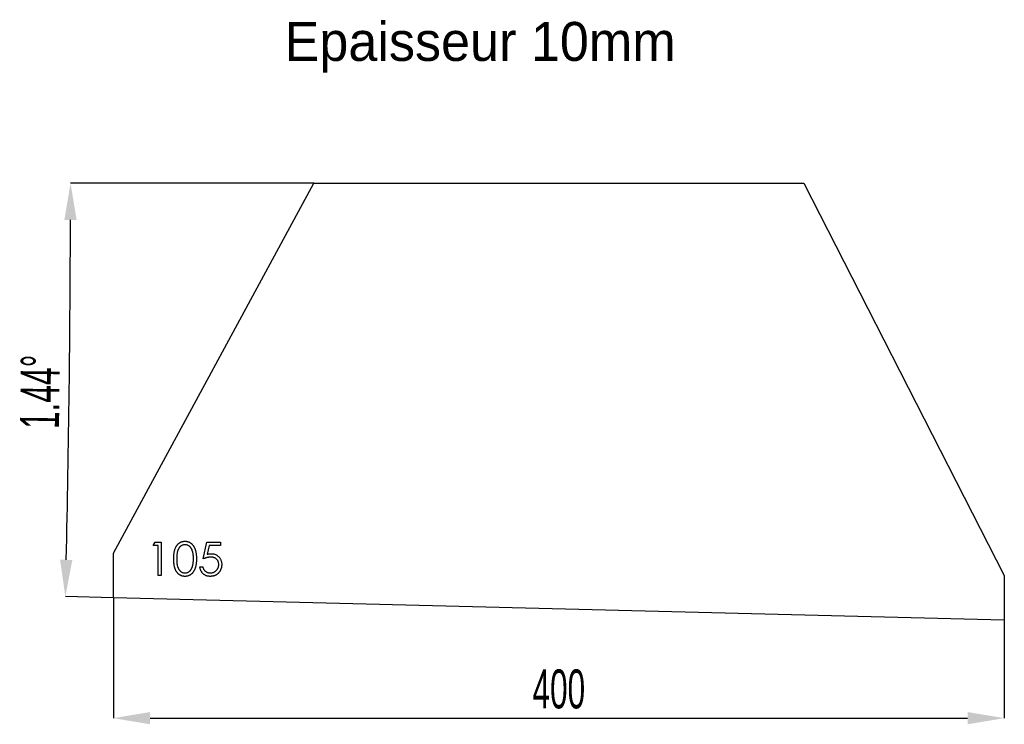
# Model space of a CAD drawing. Header units: millimetres. Extents: x 441 to 883, y 682 to 998.
import ezdxf

# ---------------------------------------------------------------- set-up
doc = ezdxf.new("R2010")
doc.units = ezdxf.units.MM
doc.header["$LTSCALE"] = 5
doc.header["$PDSIZE"] = -1
doc.styles.add('SLDTEXTSTYLE1', font='TXT', dxfattribs={"width": 0.605})
doc.dimstyles.new('SLDDIMSTYLE0', dxfattribs={"dimtxt": 17.5, "dimasz": 16.51, "dimexe": 0, "dimexo": 0.0625, "dimgap": 4.375, "dimtad": 1, "dimlfac": 0.4, "dimrnd": 1e-09, "dimzin": 12, "dimdsep": 46, "dimtxsty": 'SLDTEXTSTYLE1', "dimsah": 1, "dimcen": 0.09, "dimadec": 0, "dimazin": 3, "dimtfac": 1, "dimtofl": 0, "dimtmove": 0, "dimatfit": 3, "dimfxl": 1, "dimfrac": 2, "dimtolj": 1, "dimtzin": 12, "dimarcsym": 0})
doc.dimstyles.new('SLDDIMSTYLE1', dxfattribs={"dimtxt": 17.5, "dimasz": 16.51, "dimexe": 0, "dimexo": 0.0625, "dimgap": 4.375, "dimtad": 1, "dimdec": 4, "dimlfac": 2, "dimzin": 12, "dimdsep": 46, "dimtxsty": 'SLDTEXTSTYLE1', "dimsah": 1, "dimcen": 0.09, "dimazin": 3, "dimtfac": 1, "dimtofl": 0, "dimtmove": 0, "dimatfit": 3, "dimfxl": 1, "dimfrac": 2, "dimtolj": 1, "dimtzin": 12, "dimarcsym": 0})

# ---------------------------------------------------------------- blocks, each defined once
blk = doc.blocks.new('_D')
at = {"color": 0, "linetype": 'Continuous', "lineweight": -2, "transparency": 16777216}
for p, q in [((482.62, 738.32), (482.62, 684.33)), ((882.62, 728.27), (882.62, 684.33)), ((499.13, 684.33), (866.11, 684.33))]:
    blk.add_line(p, q, dxfattribs=at)
at = {"color": 0, "linetype": 'Continuous', "transparency": 16777216}
for points in [[(499.13, 687.09), (499.13, 681.58), (482.62, 684.33)], [(866.11, 687.09), (866.11, 681.58), (882.62, 684.33)]]:
    blk.add_solid(points, dxfattribs=at)
at = {"layer": 'Defpoints', "color": 0, "linetype": 'Continuous', "transparency": 16777216}
for p in [(482.62, 738.38), (882.62, 728.33), (882.62, 684.33)]:
    blk.add_point(p, dxfattribs=at)
at = {"color": 0, "linetype": 'Continuous', "lineweight": 18, "transparency": 16777216, "insert": (682.62, 706.21), "char_height": 17.5, "attachment_point": 2, "style": 'SLDTEXTSTYLE1'}
blk.add_mtext('\\A1;400', dxfattribs=at)
blk = doc.blocks.new('_D_1')
at = {"color": 0, "linetype": 'Continuous', "lineweight": -2, "transparency": 16777216}
for p, q in [((572.56, 924.56), (463.4, 924.56)), ((482.56, 738.39), (461.07, 738.93))]:
    blk.add_line(p, q, dxfattribs=at)
blk.add_arc((-6927.26, 924.56), 7390.65, 358.688704, 359.872007, dxfattribs=at)
at = {"color": 0, "linetype": 'Continuous', "transparency": 16777216}
for points in [[(460.63, 908.06), (466.13, 908.05), (463.4, 924.56)], [(464.21, 755.37), (458.71, 755.5), (461.07, 738.93)]]:
    blk.add_solid(points, dxfattribs=at)
at = {"layer": 'Defpoints', "color": 0, "linetype": 'Continuous', "transparency": 16777216}
for p in [(572.62, 924.56), (792.62, 924.56), (462.36, 800.8), (482.62, 738.38), (882.62, 728.33)]:
    blk.add_point(p, dxfattribs=at)
at = {"color": 0, "linetype": 'Continuous', "lineweight": 18, "transparency": 16777216, "insert": (440.72, 814.37), "char_height": 17.5, "attachment_point": 1, "rotation": 89.2804, "style": 'SLDTEXTSTYLE1'}
blk.add_mtext('\\A1;1.44°', dxfattribs=at)

msp = doc.modelspace()

# ---------------------------------------------------------------- linework, layer by layer
at = {"color": 7, "linetype": 'Continuous', "lineweight": 25}
for p, q in [((482.618724, 758.384679), (572.618724, 924.562427)), ((572.618724, 924.562427), (792.618724, 924.562427)), ((792.618724, 924.562427), (882.618724, 748.334427)), ((482.618724, 738.384679), (482.618724, 758.384679)), ((882.618724, 748.334427), (882.618724, 728.334427)), ((882.618724, 728.334427), (482.618724, 738.384679))]:
    msp.add_line(p, q, dxfattribs=at)
at = {"color": 1, "linetype": 'Continuous', "lineweight": 25}
for p, q in [((500.503339, 761.846217), (501.383748, 763.384679)), ((502.811031, 761.846217), (500.503339, 761.846217)), ((501.383748, 763.384679), (504.157185, 763.384679)), ((502.811031, 748.384679), (502.811031, 761.846217)), ((504.157185, 763.384679), (504.157185, 748.384679)), ((523.003339, 755.884679), (524.541801, 763.384679)), ((524.541801, 763.384679), (530.695647, 763.384679)), ((525.593483, 761.846217), (524.78519, 757.900905)), ((530.695647, 761.846217), (525.593483, 761.846217)), ((530.695647, 763.384679), (530.695647, 761.846217)), ((521.464877, 752.230832), (522.811031, 752.230832)), ((504.157185, 748.384679), (502.811031, 748.384679))]:
    msp.add_line(p, q, dxfattribs=at)
for points, knots in [([(509.734108, 755.878669), (509.735514, 756.119086), (509.738245, 756.586101), (509.768624, 757.266606), (509.81909, 757.905007), (509.88825, 758.501335), (509.972412, 759.055742), (510.084765, 759.566748), (510.212533, 760.036719), (510.360617, 760.467183), (510.527702, 760.863949), (510.70958, 761.234327), (510.91337, 761.577848), (511.127771, 761.899671), (511.360619, 762.196205), (511.609458, 762.466888), (511.876757, 762.711884), (512.157228, 762.934109), (512.452645, 763.127695), (512.7539, 763.302129), (513.066309, 763.445297), (513.387024, 763.562936), (513.715111, 763.657197), (514.051927, 763.722472), (514.397552, 763.763383), (514.630827, 763.767305), (514.749132, 763.769294)], [0, 0, 0, 0, 0.0685990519, 0.133254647, 0.1943251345, 0.2512954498, 0.3045331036, 0.3542577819, 0.4005064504, 0.4434393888, 0.4840461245, 0.5232860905, 0.5610786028, 0.5979388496, 0.6335593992, 0.6685506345, 0.7027341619, 0.736926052, 0.7705360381, 0.8034336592, 0.8361707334, 0.8684517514, 0.9008401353, 0.9334622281, 0.9662553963, 1, 1, 1, 1]), ([(514.794204, 762.230832), (514.628295, 762.222137), (514.296174, 762.204732), (513.805788, 762.081591), (513.335984, 761.868272), (512.964102, 761.631141), (512.678103, 761.40758), (512.476149, 761.213171), (512.287342, 760.999338), (512.109649, 760.768062), (511.946222, 760.517272), (511.800249, 760.245748), (511.664427, 759.956017), (511.539712, 759.644731), (511.431458, 759.303127), (511.3347, 758.928411), (511.25886, 758.513296), (511.192678, 758.061393), (511.142219, 757.571133), (511.107813, 757.042903), (511.081721, 756.476883), (511.080758, 756.086034), (511.080262, 755.884679)], [0, 0, 0, 0, 0.0603982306, 0.1209064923, 0.1827897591, 0.2475502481, 0.2810447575, 0.3148397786, 0.3494612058, 0.3848427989, 0.4209593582, 0.4583357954, 0.4970067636, 0.5374418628, 0.5803510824, 0.6274137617, 0.678274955, 0.7339320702, 0.7937070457, 0.857686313, 0.9266837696, 1, 1, 1, 1]), ([(514.749132, 763.769294), (514.868427, 763.767203), (515.105667, 763.763046), (515.456412, 763.723086), (515.799053, 763.656781), (516.132131, 763.562834), (516.458381, 763.446281), (516.775251, 763.300194), (517.08471, 763.130141), (517.38184, 762.930325), (517.669903, 762.707543), (517.941822, 762.455703), (518.197624, 762.177348), (518.440518, 761.875454), (518.663614, 761.544232), (518.876071, 761.189443), (519.066237, 760.804882), (519.249386, 760.396966), (519.407473, 759.954407), (519.550043, 759.479701), (519.665238, 758.96724), (519.761192, 758.419714), (519.835527, 757.83511), (519.889667, 757.214683), (519.918266, 756.558024), (519.923652, 756.109062), (519.926416, 755.878669)], [0, 0, 0, 0, 0.0337881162, 0.0671939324, 0.0998624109, 0.1325666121, 0.1651511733, 0.1979131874, 0.2313190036, 0.2650832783, 0.2992553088, 0.3343985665, 0.3699428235, 0.4062835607, 0.4440638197, 0.4829977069, 0.5233544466, 0.5655365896, 0.6096129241, 0.6563908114, 0.7058854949, 0.7583245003, 0.8138317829, 0.872794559, 0.9347222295, 1, 1, 1, 1]), ([(518.580262, 755.884679), (518.578377, 756.064993), (518.574689, 756.417772), (518.55046, 756.933886), (518.511525, 757.424941), (518.458828, 757.89138), (518.386486, 758.332374), (518.29961, 758.748555), (518.197758, 759.139809), (518.080931, 759.507146), (517.949268, 759.849245), (517.80382, 760.166852), (517.648608, 760.461649), (517.479992, 760.732792), (517.300012, 760.981503), (517.103908, 761.202794), (516.899461, 761.403524), (516.613102, 761.632649), (516.238212, 761.866271), (515.771731, 762.081267), (515.286285, 762.204731), (514.958113, 762.222138), (514.794204, 762.230832)], [0, 0, 0, 0, 0.0656834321, 0.1285067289, 0.1881673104, 0.2451002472, 0.2994443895, 0.3508944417, 0.3999212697, 0.4466529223, 0.4912372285, 0.5333604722, 0.5738382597, 0.6125131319, 0.6495852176, 0.685521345, 0.7200962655, 0.7538292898, 0.8189192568, 0.8804893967, 0.9403093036, 1, 1, 1, 1]), ([(526.308627, 756.653909), (526.191351, 756.651506), (525.951268, 756.646585), (525.58214, 756.607859), (525.19593, 756.548282), (524.791139, 756.462414), (524.368877, 756.3549), (523.928443, 756.220629), (523.469824, 756.065966), (523.161142, 755.946005), (523.003339, 755.884679)], [0, 0, 0, 0, 0.1030798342, 0.2110204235, 0.3259632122, 0.4464998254, 0.5746344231, 0.7088998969, 0.8511860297, 1, 1, 1, 1]), ([(524.78519, 757.900905), (524.944001, 757.944749), (525.251672, 758.029689), (525.705786, 758.124), (526.136895, 758.180852), (526.416647, 758.188615), (526.552017, 758.192371)], [0, 0, 0, 0, 0.27506836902, 0.53290146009, 0.77397345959, 1, 1, 1, 1]), ([(529.926416, 753.342611), (529.924048, 753.463008), (529.919412, 753.698804), (529.867886, 754.042257), (529.795707, 754.369589), (529.684885, 754.67787), (529.547956, 754.971617), (529.374234, 755.244541), (529.175652, 755.503654), (528.943058, 755.738431), (528.689423, 755.956581), (528.408861, 756.142276), (528.107771, 756.298568), (527.789638, 756.433426), (527.446933, 756.530287), (527.086433, 756.603007), (526.704247, 756.645073), (526.442944, 756.650909), (526.308627, 756.653909)], [0, 0, 0, 0, 0.0653579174, 0.1280021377, 0.1883273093, 0.2471890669, 0.3056089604, 0.364041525, 0.4226031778, 0.4826355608, 0.5432545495, 0.6040783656, 0.6649313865, 0.7273862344, 0.7914467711, 0.8580412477, 0.927029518, 1, 1, 1, 1]), ([(526.552017, 758.192371), (526.719518, 758.188745), (527.048867, 758.181614), (527.530757, 758.113177), (527.990725, 758.005385), (528.427986, 757.855047), (528.843482, 757.661563), (529.234893, 757.423001), (529.604436, 757.141011), (529.947227, 756.818315), (530.257725, 756.462725), (530.531802, 756.081644), (530.759745, 755.674725), (530.947278, 755.243767), (531.096067, 754.789494), (531.19537, 754.308542), (531.261419, 753.80518), (531.268804, 753.46102), (531.27257, 753.28552)], [0, 0, 0, 0, 0.06579830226, 0.12937590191, 0.19086695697, 0.25124539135, 0.3107708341, 0.37065446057, 0.43104316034, 0.49314732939, 0.55536119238, 0.61631563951, 0.67730185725, 0.73829696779, 0.80079042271, 0.86479678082, 0.93105508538, 1, 1, 1, 1]), ([(514.749132, 748.000063), (514.630832, 748.002072), (514.397566, 748.006032), (514.051872, 748.046665), (513.715582, 748.112925), (513.388023, 748.202906), (513.068527, 748.317266), (512.760222, 748.462727), (512.459036, 748.63144), (512.166345, 748.823383), (511.887726, 749.043344), (511.621584, 749.286614), (511.374637, 749.559295), (511.144707, 749.857023), (510.926516, 750.177271), (510.724724, 750.523194), (510.543201, 750.897042), (510.372371, 751.295999), (510.221784, 751.729627), (510.089772, 752.202104), (509.97972, 752.716042), (509.891217, 753.269918), (509.818254, 753.864143), (509.768863, 754.499767), (509.738221, 755.176238), (509.735504, 755.640253), (509.734108, 755.878669)], [0, 0, 0, 0, 0.0337892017, 0.0666257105, 0.0992909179, 0.131644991, 0.1636017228, 0.1961224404, 0.228922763, 0.2621805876, 0.2960158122, 0.3302445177, 0.3650886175, 0.4009817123, 0.4376535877, 0.4757430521, 0.5152914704, 0.5563268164, 0.599680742, 0.6463429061, 0.6964129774, 0.7497662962, 0.8065615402, 0.8674274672, 0.9318826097, 1, 1, 1, 1]), ([(511.080262, 755.884679), (511.080774, 755.684327), (511.081768, 755.295484), (511.107723, 754.730441), (511.143081, 754.203426), (511.188686, 753.713768), (511.256413, 753.263125), (511.3323, 752.848398), (511.424648, 752.471781), (511.533914, 752.130691), (511.658362, 751.819334), (511.794262, 751.52963), (511.940175, 751.258067), (512.10376, 751.007403), (512.281305, 750.775143), (512.473103, 750.561955), (512.678815, 750.368769), (512.963588, 750.139535), (513.33769, 749.89985), (513.811462, 749.693702), (514.298497, 749.563314), (514.62916, 749.546778), (514.794204, 749.538525)], [0, 0, 0, 0, 0.0729558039, 0.1415928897, 0.2059398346, 0.2653185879, 0.3206180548, 0.3718406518, 0.4188169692, 0.4617287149, 0.5021661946, 0.5408394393, 0.5782180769, 0.6143367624, 0.6497204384, 0.6845870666, 0.7186487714, 0.7523728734, 0.8176405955, 0.8797142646, 0.9399616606, 1, 1, 1, 1]), ([(519.926416, 755.878669), (519.92362, 755.649282), (519.918172, 755.20233), (519.890025, 754.548614), (519.834321, 753.931521), (519.765423, 753.349334), (519.667279, 752.805508), (519.555707, 752.294874), (519.417035, 751.821837), (519.261102, 751.381613), (519.081928, 750.975695), (518.890081, 750.594458), (518.678928, 750.239959), (518.454502, 749.908742), (518.213672, 749.60423), (517.956788, 749.32567), (517.683652, 749.073247), (517.394938, 748.847422), (517.093134, 748.649932), (516.784708, 748.473407), (516.463504, 748.330168), (516.136661, 748.209228), (515.801094, 748.115065), (515.457134, 748.050592), (515.105905, 748.00525), (514.868468, 748.001798), (514.749132, 748.000063)], [0, 0, 0, 0, 0.0650544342, 0.126755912, 0.1854905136, 0.2407319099, 0.29293992, 0.3421407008, 0.3888818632, 0.4326355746, 0.4744826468, 0.5146234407, 0.5535935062, 0.5914088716, 0.6280056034, 0.663582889, 0.6987588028, 0.7333612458, 0.767393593, 0.8009689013, 0.8340198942, 0.8669987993, 0.8997333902, 0.9327110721, 0.9661804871, 1, 1, 1, 1]), ([(514.794204, 749.538525), (514.960309, 749.545372), (515.292174, 749.559053), (515.777034, 749.691048), (516.247735, 749.890203), (516.616614, 750.125693), (516.897254, 750.349957), (517.098327, 750.541162), (517.282878, 750.755259), (517.457916, 750.986256), (517.618455, 751.238567), (517.76444, 751.510978), (517.897654, 751.804246), (517.97355, 752.008973), (518.012353, 752.113645)], [0, 0, 0, 0, 0.1128134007, 0.2253938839, 0.3395948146, 0.4596754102, 0.5217351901, 0.5839258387, 0.6481741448, 0.7138810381, 0.7810044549, 0.8514509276, 0.9240506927, 1, 1, 1, 1]), ([(518.012353, 752.113645), (518.057575, 752.247487), (518.149395, 752.519243), (518.267731, 752.940801), (518.360926, 753.383099), (518.444769, 753.843492), (518.501996, 754.325377), (518.548058, 754.827261), (518.57519, 755.349524), (518.578553, 755.70436), (518.580262, 755.884679)], [0, 0, 0, 0, 0.1105883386, 0.2245417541, 0.3425034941, 0.4643240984, 0.5907560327, 0.7222274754, 0.8588428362, 1, 1, 1, 1]), ([(526.0412, 748.000063), (525.891739, 748.003024), (525.597693, 748.00885), (525.166888, 748.069782), (524.752406, 748.15707), (524.357528, 748.288319), (523.978922, 748.453017), (523.621628, 748.65985), (523.278624, 748.89751), (522.959231, 749.174197), (522.663397, 749.479456), (522.39451, 749.807169), (522.158698, 750.158641), (521.954998, 750.530878), (521.781495, 750.924521), (521.645129, 751.340749), (521.535083, 751.777467), (521.488525, 752.078124), (521.464877, 752.230832)], [0, 0, 0, 0, 0.0654266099, 0.1287191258, 0.1902520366, 0.2507453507, 0.310663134, 0.3707973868, 0.431290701, 0.4932041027, 0.5555697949, 0.6173103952, 0.6786411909, 0.7406896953, 0.8029689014, 0.8667914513, 0.9323415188, 1, 1, 1, 1]), ([(522.811031, 752.230832), (522.844133, 752.087777), (522.907756, 751.812816), (523.047772, 751.426721), (523.217913, 751.081362), (523.424831, 750.776414), (523.666667, 750.509095), (523.940648, 750.268818), (524.250675, 750.054922), (524.595051, 749.875481), (524.958581, 749.72267), (525.339, 749.620862), (525.726022, 749.549291), (525.987786, 749.542125), (526.119325, 749.538525)], [0, 0, 0, 0, 0.0946991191, 0.18201696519, 0.2644100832, 0.34258441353, 0.41903174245, 0.49644597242, 0.57731612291, 0.66146816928, 0.7467008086, 0.83123683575, 0.91519498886, 1, 1, 1, 1]), ([(531.27257, 753.28552), (531.26972, 753.163282), (531.264058, 752.920457), (531.235259, 752.559841), (531.179841, 752.206849), (531.105331, 751.861485), (531.009005, 751.524212), (530.891129, 751.195152), (530.752183, 750.873291), (530.59531, 750.558609), (530.413836, 750.260807), (530.222674, 749.975288), (530.01092, 749.71256), (529.788825, 749.46303), (529.547509, 749.2365), (529.294462, 749.023273), (529.023744, 748.832613), (528.740204, 748.657249), (528.44402, 748.500235), (528.132188, 748.369257), (527.811555, 748.254454), (527.479262, 748.161095), (527.135953, 748.088662), (526.780447, 748.039336), (526.414526, 748.003448), (526.16649, 748.001199), (526.0412, 748.000063)], [0, 0, 0, 0, 0.044009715, 0.0874246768, 0.13010434, 0.1725350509, 0.2145315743, 0.2562704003, 0.2982622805, 0.3406684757, 0.3827144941, 0.4237149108, 0.4642562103, 0.5040793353, 0.5438632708, 0.5832861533, 0.6231027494, 0.6629258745, 0.7032437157, 0.7436259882, 0.7845645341, 0.8257689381, 0.8677716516, 0.9107548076, 0.9549193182, 1, 1, 1, 1]), ([(526.119325, 749.538525), (526.247718, 749.542042), (526.500525, 749.548969), (526.872574, 749.602279), (527.231772, 749.684383), (527.574575, 749.807253), (527.906982, 749.956588), (528.220584, 750.148224), (528.524453, 750.368767), (528.809145, 750.621438), (529.069886, 750.89988), (529.300269, 751.19764), (529.49217, 751.515284), (529.653888, 751.847311), (529.776688, 752.197362), (529.864292, 752.563796), (529.915733, 752.947517), (529.92281, 753.209243), (529.926416, 753.342611)], [0, 0, 0, 0, 0.0642072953, 0.1264246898, 0.1876802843, 0.2482164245, 0.30830506, 0.3696609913, 0.4316985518, 0.4959468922, 0.559758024, 0.6222954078, 0.6839106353, 0.7450924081, 0.8067402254, 0.8690866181, 0.933290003, 1, 1, 1, 1])]:
    msp.add_open_spline(points, degree=3, knots=knots, dxfattribs=at)

# ---------------------------------------------------------------- texts
at = {"insert": (559.504334, 996.921654), "char_height": 17.5, "attachment_point": 1}
msp.add_mtext_dynamic_manual_height_columns('Epaisseur 10mm', width=326.11141006, gutter_width=87.5, heights=[0], dxfattribs=at)

# ---------------------------------------------------------------- dimensions: what is measured, and where the dimension line sits
at = {"color": 7, "linetype": 'Continuous', "lineweight": 18}
dim = msp.add_angular_dim_2l(base=(462.36138, 800.797714), line1=((482.618724, 738.384679), (882.618724, 728.334427)), line2=((792.618724, 924.562427), (572.618724, 924.562427)), dimstyle='SLDDIMSTYLE1', dxfattribs=at)
dim.commit()
dim.dimension.update_dxf_attribs({"geometry": '_D_1', "text_midpoint": (462.814783, 831.736994), "dimtype": 162})
dim = msp.add_linear_dim(base=(882.618724, 684.334427), p1=(482.618724, 738.384679), p2=(882.618724, 728.334427), dimstyle='SLDDIMSTYLE0', override={"dimlfac": 1}, dxfattribs=at)
dim.commit()
dim.dimension.update_dxf_attribs({"geometry": '_D', "text_midpoint": (682.618724, 684.334427), "dimtype": 160})

doc.saveas('drawing.dxf')
